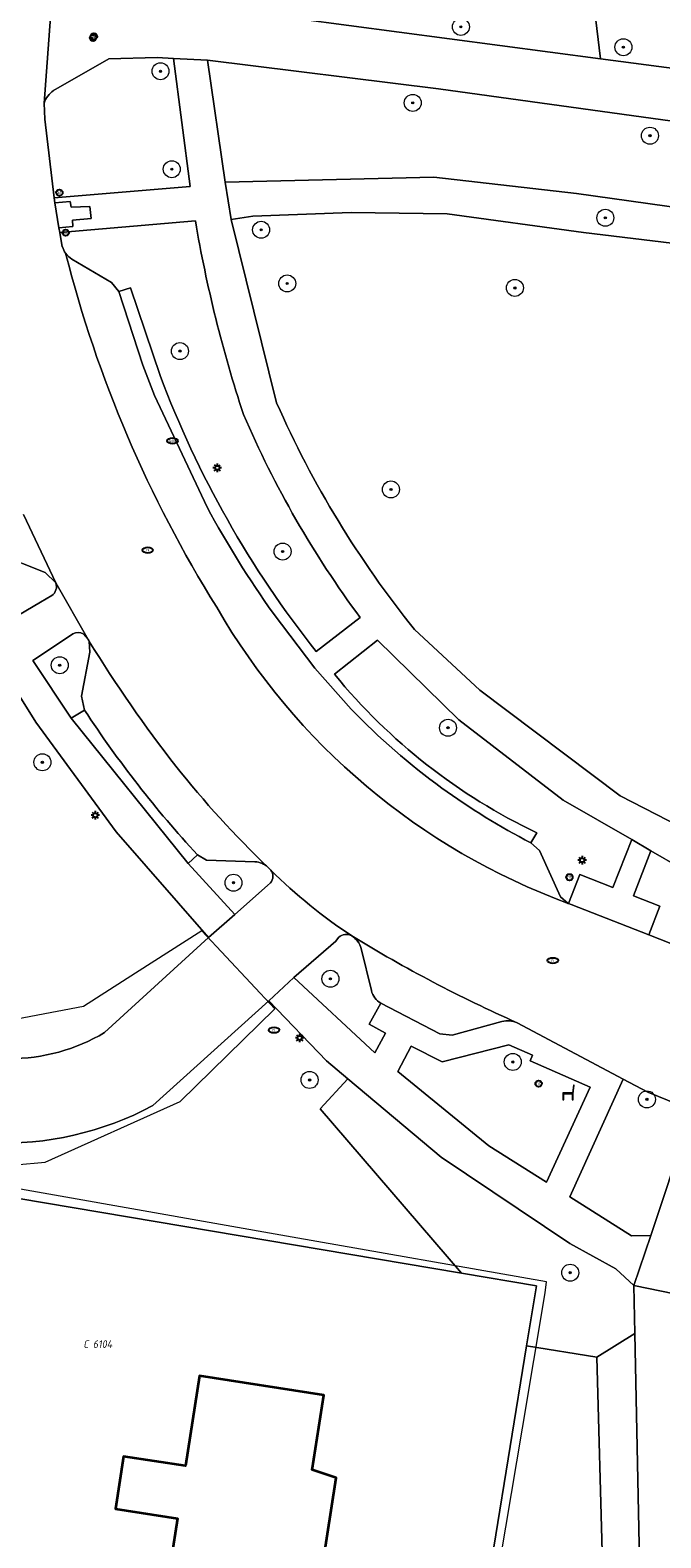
# Model space of a CAD drawing. Header units: metres. Extents: x 183765 to 187731, y 443805 to 446163.
# Tile 51 of 120: x 186128 to 186158, y 444589 to 444660. Entities that reach past the tile are written whole.
import ezdxf
from ezdxf.enums import TextEntityAlignment as Align

# ---------------------------------------------------------------- set-up
doc = ezdxf.new("R2010")
doc.units = ezdxf.units.M
doc.layers.get('0').update_dxf_attribs({"lineweight": 25})
for name, color, linetype, lineweight in [('B-WE-GR-BEPLANTING_CULTUUR_BOSPLANTSOEN-GV', 90, 'Continuous', 18), ('B-WE-GR-BEPLANTING_CULTUUR_HEESTERS-GV', 90, 'Continuous', 18), ('B-WE-GR-BOOM-S', 253, 'Continuous', 25), ('B-WE-GR-HAAG-GV', 90, 'Continuous', 13), ('B-WE-IE-MEUBILAIR-S', 7, 'Continuous', 25), ('B-WE-IE-MEUBILAIR_WEGMEUBILAIR-GV', 7, 'Continuous', 18), ('B-WE-IE-MEUBILAIR_WEGMEUBILAIR-S', 7, 'Continuous', 25), ('B-WE-OG-BEBOUWING-GV', 7, 'Continuous', 35), ('B-WE-OG-TERREIN_BEGROEID-GV', 7, 'Continuous', 18), ('B-WE-OG-TERREIN_ERF-GV', 7, 'Continuous', 18), ('B-WE-VH-GESLOTENVERHARDING_ASFALT-GV', 10, 'Continuous', 18), ('B-WE-VH-ONVERHARD_ZAND-GV', 210, 'Continuous', 18), ('B-WE-VH-OPENVERHARDING_BETONSTRAATSTEEN-GV', 90, 'Continuous', 18), ('B-WE-VH-OPENVERHARDING_STRAATBAKSTEEN-GV', 90, 'Continuous', 18), ('B-WE-VH-OPENVERHARDING_TEGEL-GV', 90, 'Continuous', 18)]:
    doc.layers.add(name, color=color, linetype=linetype, lineweight=lineweight)
doc.layers.add('B-WE-KG-GRENS_PERCEEL-G', color=7, linetype='Continuous', lineweight=13, true_color=0xa55252)
doc.layers.add('B-WE-KG-GRENS_PERCEEL-S', color=7, linetype='Continuous', lineweight=25, true_color=0xa55252)
doc.styles.add('NLCS-ISO', font='NLCS-ISO.ttf')

# ---------------------------------------------------------------- blocks, each defined once
blk = doc.blocks.new('SIE-MEUBILAIR_PAAL_AFSLUITPAAL-SO')
blk.add_circle((0, 0), 0.75)
at = {"style": 'NLCS-ISO'}
blk.add_text('af', height=0.75, dxfattribs=at).set_placement((0, 0.05), align=Align.MIDDLE_CENTER)
blk = doc.blocks.new('SIE-MEUBILAIR_PAAL_LICHTMAST-SO')
for points in [[(-0.62, 0), (-1, 0)], [(-0.71, 0.71), (-0.44, 0.44)], [(0, 1), (0, 0.62)], [(0.44, 0.44), (0.71, 0.71)], [(1, 0), (0.62, 0)], [(-0.71, -0.71), (-0.44, -0.44)], [(0, -0.62), (0, -1)], [(0.44, -0.44), (0.71, -0.71)]]:
    blk.add_lwpolyline(points)
blk.add_circle((0, 0), 0.5)
blk = doc.blocks.new('SIE-MEUBILAIR_PAAL_HALTEPAAL-SO')
blk.add_circle((0, 0), 0.75)
at = {"style": 'NLCS-ISO'}
blk.add_text('ht', height=0.75, dxfattribs=at).set_placement((0, 0.06), align=Align.MIDDLE_CENTER)
blk = doc.blocks.new('SIE-MEUBILAIR_PUT_RIOOLPUT-SO')
blk.add_ellipse((0, 0), major_axis=(1.25, 0), ratio=0.54)
at = {"style": 'NLCS-ISO'}
blk.add_text('ri', height=0.75, dxfattribs=at).set_placement((-0.04, 0.07), align=Align.MIDDLE_CENTER)
blk = doc.blocks.new('SIE-MEUBILAIR_PUT_KOLK-SO')
blk.add_ellipse((0, 0), major_axis=(1.25, 0), ratio=0.54)
at = {"style": 'NLCS-ISO'}
blk.add_text('klk', height=0.75, dxfattribs=at).set_placement((0.03, 0), align=Align.MIDDLE_CENTER)
blk = doc.blocks.new('SIE-WEG_ZITBANK-SO')
at = {"color": 0, "linetype": 'ByBlock', "lineweight": 18}
blk.add_lwpolyline([(-0.91, -1.63), (-0.91, -0.2), (1.09, -0.2), (1.09, -1.63), (1.29, -1.63), (1.29, -0.21), (1.54, 1.78), (1.33, 1.78), (1.11, 0), (-1.11, 0), (-1.11, -1.63)], close=True, dxfattribs=at)
blk = doc.blocks.new('SGR-BOOM_GBKN-SO')
at = {"linetype": 'ByBlock', "lineweight": 18}
h = blk.add_hatch(color=0, dxfattribs=at)
h.dxf.hatch_style = 1
edge = h.paths.add_edge_path()
edge.add_arc((0, 0), 0.25, 0, 360)
at = {"color": 0, "linetype": 'ByBlock', "lineweight": 18}
for radius in [2, 0.25]:
    blk.add_circle((0, 0), radius, dxfattribs=at)
at = {"color": 0, "linetype": 'ByBlock', "lineweight": 18, "style": 'NLCS-ISO'}
blk.add_attdef('SOORT', (2.5, 0), '', height=1.5, dxfattribs=at)
blk = doc.blocks.new('SKG-PERCEELNUMMER-SO')
at = {"style": 'NLCS-ISO', "oblique": 10, "flags": 1}
for tag, p in [('GEMEENTECODE', (0, 2.55)), ('PERCEELGROOTTE', (0, -2.45))]:
    blk.add_attdef(tag, text='', height=1.8, dxfattribs=at).set_placement(p, align=Align.MIDDLE_CENTER)
at = {"style": 'NLCS-ISO', "oblique": 10}
blk.add_attdef('SECTIE', text='', height=1.8, dxfattribs=at).set_placement((-0.5, 0), align=Align.MIDDLE_RIGHT)
blk.add_attdef('PERCEELNUMMER', text='', height=1.8, dxfattribs=at).set_placement((0.5, 0), align=Align.MIDDLE_LEFT)

msp = doc.modelspace()

# ---------------------------------------------------------------- linework, layer by layer
at = {"layer": 'B-WE-GR-BEPLANTING_CULTUUR_BOSPLANTSOEN-GV', "flags": 128}
msp.add_lwpolyline([(186138.508, 444692.062), (186137.885, 444686.87), (186136.434, 444676.193), (186135.818, 444669.355), (186136.116, 444660.722), (186155.086, 444658.221), (186153.734, 444669.399), (186152.009, 444677.088), (186147.649, 444685.625)], close=True, dxfattribs=at)
for points in [[(186168.197, 444648.36), (186154.276, 444650.032), (186147.854, 444650.924), (186143.334, 444650.984), (186138.696, 444650.805), (186137.685, 444650.652), (186139.823, 444642.024)], [(186146.315, 444631.354), (186149.399, 444628.503), (186156.013, 444623.527), (186163.918, 444619.458), (186164.964, 444619.045), (186166.73, 444623.463), (186170.545, 444631.515), (186173.307, 444635.025), (186173.118, 444635.844), (186171.786, 444639.84), (186168.197, 444648.36)], [(186141.869, 444608.794), (186143.18, 444610.203), (186142.174, 444611.047), (186139.455, 444613.875), (186133.987, 444608.937)], [(186126.327, 444607.185), (186123.757, 444607.654), (186123.462, 444606.122), (186125.681, 444605.866), (186126.158, 444606.075), (186125.98, 444605.045), (186127.588, 444604.588), (186148.528, 444601.055), (186141.869, 444608.794)]]:
    msp.add_lwpolyline(points, dxfattribs=at)
at = {"layer": 'B-WE-GR-BEPLANTING_CULTUUR_BOSPLANTSOEN-GV'}
for points in [[(186139.823, 444642.024, 0.065533), (186146.315, 444631.354)], [(186133.987, 444608.937, -0.133987), (186126.327, 444607.185)]]:
    msp.add_lwpolyline(points, format="xyb", dxfattribs=at)
at = {"layer": 'B-WE-GR-BEPLANTING_CULTUUR_HEESTERS-GV', "flags": 128}
for points in [[(186132.258, 444621.826), (186128.488, 444626.992), (186127.413, 444628.693)], [(186131.718, 444612.374), (186136.621, 444616.852), (186132.258, 444621.826)]]:
    msp.add_lwpolyline(points, dxfattribs=at)
at = {"layer": 'B-WE-GR-BEPLANTING_CULTUUR_HEESTERS-GV'}
msp.add_lwpolyline([(186127.234, 444611.147, 0.134314), (186131.718, 444612.374)], format="xyb", dxfattribs=at)
at = {"layer": 'B-WE-GR-HAAG-GV', "flags": 128}
msp.add_lwpolyline([(186143.18, 444610.203), (186141.869, 444608.794), (186148.528, 444601.055), (186152.064, 444600.459), (186151.601, 444597.635), (186154.911, 444597.092), (186156.697, 444598.211), (186156.649, 444600.478), (186155.794, 444601.262), (186153.63, 444602.447), (186147.579, 444606.511)], close=True, dxfattribs=at)
at = {"layer": 'B-WE-IE-MEUBILAIR_WEGMEUBILAIR-GV', "flags": 128}
for points in [[(186126.379, 444635.2), (186125.774, 444634.872), (186127.325, 444631.82), (186128.706, 444632.638), (186129.228, 444632.948)], [(186129.415, 444633.542), (186128.927, 444634.028), (186126.693, 444634.91), (186126.379, 444635.2)], [(186130.226, 444631.142), (186129.777, 444630.845), (186128.334, 444629.894), (186130.148, 444627.181), (186130.779, 444627.555), (186130.633, 444628.212), (186131.024, 444630.29), (186131, 444630.787)], [(186131, 444630.787), (186130.973, 444630.832), (186130.945, 444630.877), (186130.71, 444631.141)], [(186138.8, 444620.417), (186136.517, 444620.49), (186136.095, 444620.744), (186135.649, 444620.338), (186137.85, 444617.939), (186139.398, 444619.306), (186139.53, 444619.422)], [(186139.556, 444620.021), (186139.462, 444620.115), (186139.404, 444620.17)]]:
    msp.add_lwpolyline(points, dxfattribs=at)
at = {"layer": 'B-WE-IE-MEUBILAIR_WEGMEUBILAIR-GV'}
for points in [[(186129.228, 444632.948, 0.360878), (186129.415, 444633.542)], [(186130.71, 444631.141, 0.287789), (186130.226, 444631.142)], [(186139.404, 444620.17, 0.16872), (186138.8, 444620.417)], [(186139.53, 444619.422, 0.35588), (186139.556, 444620.021)]]:
    msp.add_lwpolyline(points, format="xyb", dxfattribs=at)
at = {"layer": 'B-WE-KG-GRENS_PERCEEL-G', "flags": 128}
for points in [[(186125.976, 444605.316), (186126.116, 444606.026), (186128.915, 444606.273), (186135.274, 444609.129), (186139.743, 444613.502), (186136.301, 444617.165), (186133.17, 444615.171), (186130.721, 444613.609), (186126.654, 444612.838), (186126.843, 444614.676), (186126.9, 444616.463)], [(186152.541, 444600.643), (186140.556, 444602.743), (186125.976, 444605.316)], [(186149.658, 444583.39), (186150.623, 444589.093), (186151.404, 444593.755), (186152.477, 444600.126), (186152.541, 444600.643)]]:
    msp.add_lwpolyline(points, dxfattribs=at)
at = {"layer": 'B-WE-OG-BEBOUWING-GV', "flags": 128}
msp.add_lwpolyline([(186134.562, 444585.682), (186141.569, 444584.622), (186142.624, 444591.415), (186141.503, 444591.801), (186142.044, 444595.309), (186136.184, 444596.214), (186135.53, 444591.981), (186132.604, 444592.425), (186132.23, 444589.962), (186135.155, 444589.51)], close=True, dxfattribs=at)
at = {"layer": 'B-WE-OG-TERREIN_BEGROEID-GV', "flags": 128}
for points in [[(186153.734, 444669.399), (186155.086, 444658.221), (186167.756, 444656.55), (186190.14, 444653.373), (186194.248, 444658.155), (186196.428, 444660.879)], [(186128.869, 444656.124), (186128.898, 444655.378), (186129.343, 444651.671), (186135.743, 444652.199), (186134.973, 444658.235)], [(186134.973, 444658.235), (186134.203, 444658.279), (186131.914, 444658.213), (186129.315, 444656.719)], [(186135.995, 444650.587), (186129.606, 444650.043), (186129.728, 444649.369), (186129.731, 444649.359)], [(186130.178, 444648.779), (186132.049, 444647.691), (186132.391, 444647.257), (186132.939, 444647.435), (186134.332, 444643.315)], [(186141.692, 444630.309), (186143.762, 444631.912)], [(186144.579, 444630.844), (186142.549, 444629.244)], [(186152.079, 444621.78), (186151.793, 444621.313), (186152.211, 444620.948), (186153.198, 444618.76), (186153.561, 444618.458), (186153.576, 444618.452), (186154.11, 444619.814), (186155.653, 444619.211), (186156.55, 444621.459), (186153.322, 444623.325), (186148.402, 444627.102), (186144.579, 444630.844)], [(186158.811, 444620.152), (186157.454, 444620.937), (186156.629, 444618.821), (186157.879, 444618.333), (186157.358, 444616.982), (186162.985, 444614.771)], [(186142.745, 444616.853), (186142.608, 444616.684), (186140.628, 444614.963), (186144.456, 444611.425), (186144.956, 444612.354), (186144.176, 444612.769), (186144.731, 444613.757)], [(186144.287, 444614.355), (186143.807, 444616.339)], [(186158.745, 444608.99), (186157.307, 444609.575), (186156.147, 444610.191), (186153.639, 444604.639), (186156.537, 444602.815), (186157.451, 444602.831), (186159.143, 444607.931)]]:
    msp.add_lwpolyline(points, dxfattribs=at)
for points in [[(186136.573, 444658.145), (186137.401, 444652.413), (186147.229, 444652.649), (186153.949, 444651.876), (186164.147, 444650.449), (186171.253, 444649.557), (186186.535, 444650.032), (186186.76, 444651.377), (186147.444, 444656.798)], [(186145.531, 444610.547), (186149.825, 444607.041), (186152.538, 444605.333), (186154.587, 444609.806), (186151.769, 444611.051), (186151.884, 444611.309), (186150.767, 444611.805), (186147.616, 444610.993), (186146.163, 444611.736)], [(186154.911, 444597.092), (186151.601, 444597.635), (186150.047, 444588.159), (186155.179, 444587.362)]]:
    msp.add_lwpolyline(points, close=True, dxfattribs=at)
at = {"layer": 'B-WE-OG-TERREIN_BEGROEID-GV'}
for points in [[(186129.315, 444656.719, 0.165255), (186128.869, 444656.124)], [(186138.262, 444641.473, -0.037367), (186135.995, 444650.587)], [(186129.731, 444649.359, 0.079567), (186129.885, 444649.059)], [(186129.885, 444649.059, 0.088999), (186130.178, 444648.779)], [(186134.332, 444643.315, 0.078288), (186141.692, 444630.309)], [(186143.762, 444631.912, -0.058373), (186138.262, 444641.473)], [(186142.549, 444629.244, 0.110278), (186152.079, 444621.78)], [(186143.364, 444616.928, 0.347784), (186142.745, 444616.853)], [(186143.807, 444616.339, 0.183191), (186143.364, 444616.928)], [(186144.731, 444613.757, -0.194995), (186144.287, 444614.355)]]:
    msp.add_lwpolyline(points, format="xyb", dxfattribs=at)
at = {"layer": 'B-WE-OG-TERREIN_ERF-GV', "flags": 128}
for points in [[(186151.601, 444597.635), (186152.064, 444600.459), (186148.528, 444601.055), (186127.588, 444604.588), (186125.98, 444605.045), (186124.138, 444595.903), (186124.644, 444595.869), (186124.031, 444590.587), (186123.81, 444590.624), (186122.308, 444581.511), (186122.824, 444581.435), (186123.125, 444581.301), (186121.162, 444569.185), (186121.333, 444569.157), (186125.742, 444568.473), (186138.256, 444565.899), (186140.295, 444565.682), (186142.419, 444565.988), (186144.274, 444567.173), (186146.426, 444569.116), (186148.34, 444578.661), (186148.603, 444579.9), (186149.834, 444586.922), (186150.047, 444588.159)], [(186141.569, 444584.622), (186140.517, 444577.842), (186139.391, 444578.014), (186138.808, 444574.281), (186132.946, 444575.191), (186133.605, 444579.43), (186130.655, 444579.861), (186131.037, 444582.326), (186133.972, 444581.871), (186134.562, 444585.682), (186135.155, 444589.51), (186132.23, 444589.962), (186132.604, 444592.425), (186135.53, 444591.981), (186136.184, 444596.214), (186142.044, 444595.309), (186141.503, 444591.801), (186142.624, 444591.415)]]:
    msp.add_lwpolyline(points, close=True, dxfattribs=at)
at = {"layer": 'B-WE-VH-GESLOTENVERHARDING_ASFALT-GV', "flags": 128}
for points in [[(186129.275, 444661.674), (186128.869, 444656.124)], [(186129.731, 444649.359), (186129.728, 444649.369), (186129.606, 444650.043), (186129.57, 444650.255), (186129.378, 444651.44), (186129.343, 444651.671), (186128.898, 444655.378), (186128.869, 444656.124), (186129.275, 444661.674)], [(186279.673, 444639.457), (186279.5, 444638.821), (186277.385, 444639.494), (186266.094, 444641.82), (186255.605, 444644.165), (186254.279, 444644.461), (186247.4, 444645.731), (186240.022, 444646.862), (186229.13, 444648.399), (186213.986, 444650.139), (186195.087, 444652.671), (186192.137, 444653.09), (186190.14, 444653.373), (186167.756, 444656.55), (186155.086, 444658.221), (186136.116, 444660.722), (186134.559, 444660.861), (186131.357, 444660.66), (186130.451, 444660.47), (186130.077, 444660.467)], [(186129.315, 444656.719), (186131.914, 444658.213), (186134.203, 444658.279), (186134.973, 444658.235), (186136.573, 444658.145), (186147.444, 444656.798), (186186.76, 444651.377), (186202.597, 444649.087), (186234.465, 444645.297), (186241.07, 444644.312), (186249.856, 444642.842), (186259.053, 444641.027), (186276.866, 444637.034), (186278.801, 444636.6), (186278.868, 444636.865)], [(186127.892, 444636.772), (186129.415, 444633.542), (186130.945, 444630.877), (186130.973, 444630.832), (186131, 444630.787)], [(186139.404, 444620.17), (186139.462, 444620.115), (186139.556, 444620.021)], [(186151.154, 444612.841), (186156.147, 444610.191), (186157.307, 444609.575), (186158.745, 444608.99), (186162.769, 444607.353), (186167.753, 444605.326), (186170.01, 444611.965), (186165.148, 444613.871), (186165.131, 444613.878), (186162.985, 444614.771), (186157.358, 444616.982), (186153.701, 444618.4), (186153.576, 444618.452), (186153.561, 444618.458)]]:
    msp.add_lwpolyline(points, dxfattribs=at)
at = {"layer": 'B-WE-VH-GESLOTENVERHARDING_ASFALT-GV'}
for points in [[(186128.869, 444656.124, -0.165255), (186129.315, 444656.719)], [(186129.885, 444649.059, -0.079567), (186129.731, 444649.359)], [(186136.999, 444632.406, -0.077425), (186129.885, 444649.059)], [(186153.561, 444618.458, -0.175922), (186136.999, 444632.406)], [(186131, 444630.787, 0.027876), (186135.073, 444624.925)], [(186135.073, 444624.925, 0.033871), (186139.404, 444620.17)], [(186139.556, 444620.021, 0.0509), (186143.364, 444616.928)], [(186143.364, 444616.928, 0.032863), (186151.154, 444612.841)]]:
    msp.add_lwpolyline(points, format="xyb", dxfattribs=at)
at = {"layer": 'B-WE-VH-ONVERHARD_ZAND-GV', "flags": 128}
for points in [[(186129.415, 444633.542), (186128.927, 444634.028), (186126.693, 444634.91), (186126.379, 444635.2), (186125.774, 444634.872), (186127.325, 444631.82), (186128.706, 444632.638), (186129.228, 444632.948)], [(186130.226, 444631.142), (186129.777, 444630.845), (186128.334, 444629.894), (186130.148, 444627.181), (186130.779, 444627.555), (186130.633, 444628.212), (186131.024, 444630.29), (186131, 444630.787)], [(186131, 444630.787), (186130.973, 444630.832), (186130.945, 444630.877), (186130.71, 444631.141)], [(186138.8, 444620.417), (186136.517, 444620.49), (186136.095, 444620.744), (186135.649, 444620.338), (186137.85, 444617.939), (186139.398, 444619.306), (186139.53, 444619.422)], [(186139.556, 444620.021), (186139.462, 444620.115), (186139.404, 444620.17)]]:
    msp.add_lwpolyline(points, dxfattribs=at)
at = {"layer": 'B-WE-VH-ONVERHARD_ZAND-GV'}
for points in [[(186129.228, 444632.948, 0.360878), (186129.415, 444633.542)], [(186130.71, 444631.141, 0.287789), (186130.226, 444631.142)], [(186139.404, 444620.17, 0.16872), (186138.8, 444620.417)], [(186139.53, 444619.422, 0.35588), (186139.556, 444620.021)]]:
    msp.add_lwpolyline(points, format="xyb", dxfattribs=at)
at = {"layer": 'B-WE-VH-ONVERHARD_ZAND-GV', "flags": 128}
msp.add_lwpolyline([(186143.18, 444610.203), (186141.869, 444608.794), (186148.528, 444601.055), (186152.064, 444600.459), (186151.601, 444597.635), (186154.911, 444597.092), (186156.697, 444598.211), (186156.649, 444600.478), (186155.794, 444601.262), (186153.63, 444602.447), (186147.579, 444606.511)], close=True, dxfattribs=at)
at = {"layer": 'B-WE-VH-OPENVERHARDING_BETONSTRAATSTEEN-GV'}
for points in [[(186130.178, 444648.779, -0.088999), (186129.885, 444649.059)], [(186129.885, 444649.059, 0.077425), (186136.999, 444632.406)], [(186139.656, 444632.119, -0.029885), (186136.547, 444637.104)], [(186136.999, 444632.406, 0.175922), (186153.561, 444618.458)], [(186135.073, 444624.925, -0.027876), (186131, 444630.787)], [(186130.779, 444627.555, 0.041858), (186136.095, 444620.744)], [(186147.605, 444623.889, -0.043602), (186143.333, 444627.605)], [(186139.404, 444620.17, -0.033871), (186135.073, 444624.925)], [(186151.793, 444621.313, -0.03816), (186147.605, 444623.889)], [(186138.8, 444620.417, -0.16872), (186139.404, 444620.17)], [(186139.556, 444620.021, -0.35588), (186139.53, 444619.422)], [(186143.364, 444616.928, -0.0509), (186139.556, 444620.021)], [(186142.745, 444616.853, -0.347784), (186143.364, 444616.928)], [(186143.364, 444616.928, -0.183191), (186143.807, 444616.339)], [(186151.154, 444612.841, -0.032863), (186143.364, 444616.928)], [(186144.287, 444614.355, 0.194995), (186144.731, 444613.757)], [(186150.434, 444612.897, -0.171216), (186151.154, 444612.841)], [(186131.718, 444612.374, -0.134314), (186127.234, 444611.147)], [(186126.327, 444607.185, 0.133987), (186133.987, 444608.937)]]:
    msp.add_lwpolyline(points, format="xyb", dxfattribs=at)
at = {"layer": 'B-WE-VH-OPENVERHARDING_BETONSTRAATSTEEN-GV', "flags": 128}
for points in [[(186132.391, 444647.257), (186132.049, 444647.691), (186130.178, 444648.779)], [(186136.547, 444637.104), (186134.067, 444642.369), (186133.523, 444643.786), (186132.391, 444647.257)], [(186126.325, 444635.295), (186126.379, 444635.2), (186126.693, 444634.91), (186128.927, 444634.028), (186129.415, 444633.542), (186127.892, 444636.772)], [(186143.333, 444627.605), (186141.616, 444629.534), (186139.656, 444632.119)], [(186131, 444630.787), (186131.024, 444630.29), (186130.633, 444628.212), (186130.779, 444627.555)], [(186153.561, 444618.458), (186153.198, 444618.76), (186152.211, 444620.948), (186151.793, 444621.313)], [(186136.095, 444620.744), (186136.517, 444620.49), (186138.8, 444620.417)], [(186139.53, 444619.422), (186139.398, 444619.306), (186137.85, 444617.939), (186136.621, 444616.852), (186131.718, 444612.374)], [(186139.455, 444613.875), (186140.628, 444614.963), (186142.608, 444616.684), (186142.745, 444616.853)], [(186143.807, 444616.339), (186144.287, 444614.355)], [(186133.987, 444608.937), (186139.455, 444613.875)], [(186144.731, 444613.757), (186147.518, 444612.312), (186148.098, 444612.254), (186150.434, 444612.897)]]:
    msp.add_lwpolyline(points, dxfattribs=at)
msp.add_lwpolyline([(186156.697, 444598.211), (186154.911, 444597.092), (186155.179, 444587.362), (186155.229, 444585.549), (186156.971, 444585.201)], close=True, dxfattribs=at)
at = {"layer": 'B-WE-VH-OPENVERHARDING_STRAATBAKSTEEN-GV', "flags": 128}
msp.add_lwpolyline([(186164.147, 444650.449), (186153.949, 444651.876), (186147.229, 444652.649), (186137.401, 444652.413), (186137.685, 444650.652), (186138.696, 444650.805), (186143.334, 444650.984), (186147.854, 444650.924), (186154.276, 444650.032), (186168.197, 444648.36)], dxfattribs=at)
at = {"layer": 'B-WE-VH-OPENVERHARDING_TEGEL-GV', "flags": 128}
for points in [[(186139.823, 444642.024), (186137.685, 444650.652), (186137.401, 444652.413), (186136.573, 444658.145), (186134.973, 444658.235), (186135.743, 444652.199), (186129.343, 444651.671), (186129.378, 444651.44), (186130.095, 444651.494), (186130.139, 444651.227), (186131.029, 444651.27), (186131.083, 444650.703), (186130.202, 444650.616), (186130.216, 444650.317), (186129.57, 444650.255), (186129.606, 444650.043), (186135.995, 444650.587)], [(186134.332, 444643.315), (186132.939, 444647.435), (186132.391, 444647.257), (186133.523, 444643.786), (186134.067, 444642.369), (186136.547, 444637.104)], [(186129.228, 444632.948), (186128.706, 444632.638), (186127.325, 444631.82), (186125.774, 444634.872)], [(186130.71, 444631.141), (186130.945, 444630.877), (186129.415, 444633.542)], [(186139.656, 444632.119), (186141.616, 444629.534), (186143.333, 444627.605)], [(186143.762, 444631.912), (186141.692, 444630.309)], [(186125.96, 444631.181), (186127.413, 444628.693), (186128.488, 444626.992), (186132.258, 444621.826), (186136.621, 444616.852), (186137.85, 444617.939), (186135.649, 444620.338), (186130.148, 444627.181)], [(186130.148, 444627.181), (186128.334, 444629.894), (186129.777, 444630.845), (186130.226, 444631.142)], [(186167.537, 444618.03), (186164.964, 444619.045), (186163.918, 444619.458), (186156.013, 444623.527), (186149.399, 444628.503), (186146.315, 444631.354)], [(186142.549, 444629.244), (186144.579, 444630.844), (186148.402, 444627.102), (186153.322, 444623.325), (186156.55, 444621.459), (186157.454, 444620.937), (186158.811, 444620.152), (186164.528, 444617.484), (186163.522, 444615.06)], [(186130.779, 444627.555), (186130.148, 444627.181), (186135.649, 444620.338), (186136.095, 444620.744)], [(186151.793, 444621.313), (186152.079, 444621.78)], [(186150.434, 444612.897), (186148.098, 444612.254), (186147.518, 444612.312), (186144.731, 444613.757), (186144.176, 444612.769), (186144.956, 444612.354), (186144.456, 444611.425), (186140.628, 444614.963), (186139.455, 444613.875), (186142.174, 444611.047), (186143.18, 444610.203), (186147.579, 444606.511), (186153.63, 444602.447), (186155.794, 444601.262), (186156.649, 444600.478), (186157.451, 444602.831), (186156.537, 444602.815), (186153.639, 444604.639), (186156.147, 444610.191)], [(186156.147, 444610.191), (186151.154, 444612.841)], [(186159.143, 444607.931), (186157.451, 444602.831), (186156.649, 444600.478), (186159.789, 444599.831), (186160.591, 444602.146), (186161.79, 444606.627)]]:
    msp.add_lwpolyline(points, dxfattribs=at)
for points in [[(186129.378, 444651.44), (186129.57, 444650.255), (186130.216, 444650.317), (186130.202, 444650.616), (186131.083, 444650.703), (186131.029, 444651.27), (186130.139, 444651.227), (186130.095, 444651.494)], [(186157.454, 444620.937), (186156.55, 444621.459), (186155.653, 444619.211), (186154.11, 444619.814), (186153.576, 444618.452), (186153.701, 444618.4), (186157.358, 444616.982), (186157.879, 444618.333), (186156.629, 444618.821)], [(186152.538, 444605.333), (186149.825, 444607.041), (186145.531, 444610.547), (186146.163, 444611.736), (186147.616, 444610.993), (186150.767, 444611.805), (186151.884, 444611.309), (186151.769, 444611.051), (186154.587, 444609.806)], [(186209.812, 444578.007), (186210.264, 444579.755), (186211.641, 444585.084), (186212.109, 444586.894), (186209.732, 444587.443), (186209.272, 444585.628), (186207.916, 444580.276), (186207.448, 444578.429), (186159.884, 444587.055), (186159.868, 444589.148), (186159.804, 444597.874), (186159.789, 444599.831), (186156.649, 444600.478), (186156.697, 444598.211), (186156.971, 444585.201), (186160.188, 444584.613), (186207.001, 444576.064), (186209.196, 444575.569), (186218.144, 444573.547), (186240.433, 444568.552), (186244.05, 444567.728), (186245.536, 444567.424), (186246.056, 444569.611), (186242.114, 444570.507)]]:
    msp.add_lwpolyline(points, close=True, dxfattribs=at)
at = {"layer": 'B-WE-VH-OPENVERHARDING_TEGEL-GV'}
for points in [[(186135.995, 444650.587, 0.037367), (186138.262, 444641.473)], [(186141.692, 444630.309, -0.078288), (186134.332, 444643.315)], [(186146.315, 444631.354, -0.065533), (186139.823, 444642.024)], [(186138.262, 444641.473, 0.058373), (186143.762, 444631.912)], [(186136.547, 444637.104, 0.029885), (186139.656, 444632.119)], [(186129.415, 444633.542, -0.360878), (186129.228, 444632.948)], [(186130.226, 444631.142, -0.287789), (186130.71, 444631.141)], [(186152.079, 444621.78, -0.110278), (186142.549, 444629.244)], [(186136.095, 444620.744, -0.041858), (186130.779, 444627.555)], [(186143.333, 444627.605, 0.043602), (186147.605, 444623.889)], [(186147.605, 444623.889, 0.03816), (186151.793, 444621.313)], [(186151.154, 444612.841, 0.171216), (186150.434, 444612.897)]]:
    msp.add_lwpolyline(points, format="xyb", dxfattribs=at)

# ---------------------------------------------------------------- block references
at = {"layer": 'B-WE-GR-BOOM-S', "xscale": 0.2, "yscale": 0.2, "zscale": 0.2}
for p in [(186148.504, 444659.718), (186156.157, 444658.759), (186134.353, 444657.628), (186146.235, 444656.139), (186157.41, 444654.596), (186134.885, 444653.016), (186155.307, 444650.73), (186139.094, 444650.167), (186140.323, 444647.64), (186151.048, 444647.429), (186135.27, 444644.457), (186145.209, 444637.942), (186140.107, 444635.02), (186129.606, 444629.668), (186147.896, 444626.727), (186128.788, 444625.099), (186137.792, 444619.432), (186142.356, 444614.91), (186150.947, 444610.994), (186141.377, 444610.147), (186157.266, 444609.233), (186153.651, 444601.075)]:
    msp.add_blockref('SGR-BOOM_GBKN-SO', p, dxfattribs=at)
at = {"layer": 'B-WE-IE-MEUBILAIR-S', "xscale": 0.2, "yscale": 0.2, "zscale": 0.2}
for name, p in [('SIE-MEUBILAIR_PAAL_AFSLUITPAAL-SO', (186131.176, 444659.202)), ('SIE-MEUBILAIR_PAAL_AFSLUITPAAL-SO', (186131.215, 444659.27)), ('SIE-MEUBILAIR_PAAL_AFSLUITPAAL-SO', (186129.591, 444651.916)), ('SIE-MEUBILAIR_PAAL_AFSLUITPAAL-SO', (186129.885, 444650.028)), ('SIE-MEUBILAIR_PUT_KOLK-SO', (186134.92, 444640.232)), ('SIE-MEUBILAIR_PAAL_LICHTMAST-SO', (186137.026, 444638.961)), ('SIE-MEUBILAIR_PAAL_LICHTMAST-SO', (186137.026, 444638.961)), ('SIE-MEUBILAIR_PUT_RIOOLPUT-SO', (186133.753, 444635.085)), ('SIE-MEUBILAIR_PAAL_LICHTMAST-SO', (186131.281, 444622.608)), ('SIE-MEUBILAIR_PAAL_LICHTMAST-SO', (186131.281, 444622.608)), ('SIE-MEUBILAIR_PAAL_LICHTMAST-SO', (186154.215, 444620.491)), ('SIE-MEUBILAIR_PAAL_LICHTMAST-SO', (186154.215, 444620.491)), ('SIE-MEUBILAIR_PAAL_HALTEPAAL-SO', (186153.617, 444619.69)), ('SIE-MEUBILAIR_PUT_RIOOLPUT-SO', (186152.834, 444615.766)), ('SIE-MEUBILAIR_PUT_RIOOLPUT-SO', (186139.701, 444612.495)), ('SIE-MEUBILAIR_PAAL_LICHTMAST-SO', (186140.908, 444612.124)), ('SIE-MEUBILAIR_PAAL_LICHTMAST-SO', (186140.908, 444612.124)), ('SIE-MEUBILAIR_PAAL_HALTEPAAL-SO', (186152.163, 444609.974))]:
    msp.add_blockref(name, p, dxfattribs=at)
at = {"layer": 'B-WE-IE-MEUBILAIR_WEGMEUBILAIR-S', "xscale": 0.2, "yscale": 0.2, "zscale": 0.2}
msp.add_blockref('SIE-WEG_ZITBANK-SO', (186153.534, 444609.54), dxfattribs=at)
at = {"layer": 'B-WE-KG-GRENS_PERCEEL-S', "xscale": 0.2, "yscale": 0.2, "zscale": 0.2}
msp.add_blockref('SKG-PERCEELNUMMER-SO', (186131.067, 444597.713), dxfattribs=at).add_auto_attribs({'PERCEELNUMMER': '6104', 'SECTIE': 'C'})

doc.saveas('drawing.dxf')
